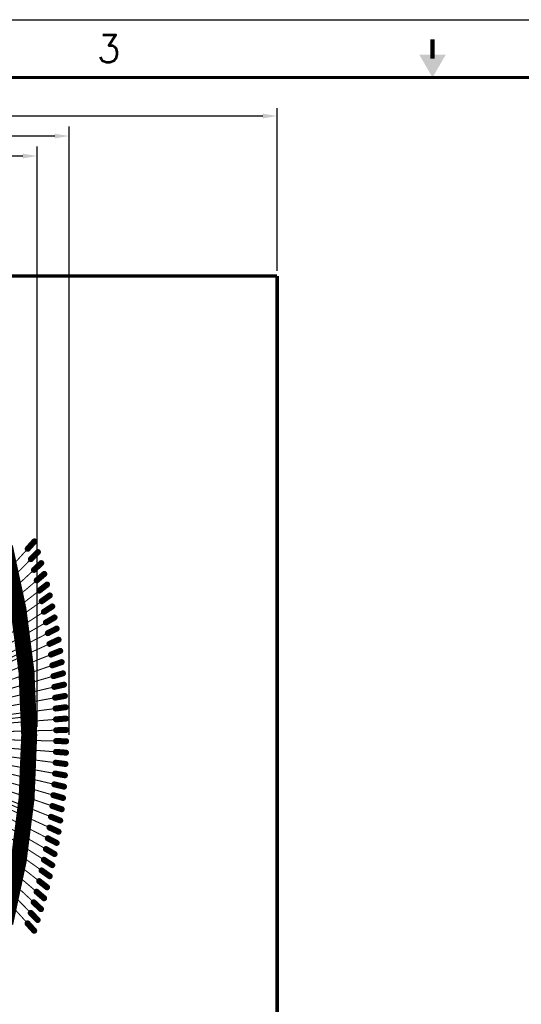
# Model space of a CAD drawing. Header units: millimetres. Extents: x -20 to 67, y -24 to 74.9.
# Tile 17 of 37: x 5.1 to 17.6, y -6.7 to 17.9. Entities that reach past the tile are written whole.
import ezdxf
from ezdxf.enums import TextEntityAlignment as Align

# ---------------------------------------------------------------- set-up
doc = ezdxf.new("R2010")
doc.units = ezdxf.units.MM
doc.header["$LTSCALE"] = 0.2
doc.header["$MEASUREMENT"] = 0
doc.layers.get('0').update_dxf_attribs({"color": 6, "plot": 0})
for name, color, linetype in [('00-TBlock', 7, 'Continuous'), ('01-Dim', 7, 'Continuous'), ('01-TBlock', 7, 'Continuous'), ('02-TBlock', 7, 'Continuous'), ('03-TBlock', 7, 'Continuous'), ('04-TBlock', 7, 'Continuous'), ('05-TBlock', 7, 'Continuous'), ('06-TBlock', 7, 'Continuous'), ('07-TBlock', 7, 'Continuous'), ('08-TBlock', 7, 'Continuous'), ('09-TBlock', 7, 'Continuous'), ('10-TBlock', 7, 'Continuous'), ('11-TBlock', 7, 'Continuous'), ('12-TBlock', 7, 'Continuous'), ('13-TBlock', 7, 'Continuous'), ('14-TBlock', 7, 'Continuous'), ('15-TBlock', 7, 'Continuous'), ('16-TBlock', 7, 'Continuous'), ('17-TBlock', 7, 'Continuous'), ('18-TBlock', 7, 'Continuous'), ('19-TBlock', 7, 'Continuous'), ('20-TBlock', 250, 'Continuous'), ('Cu1', 5, 'Continuous'), ('pcb', 7, 'Continuous'), ('Sbp1', 5, 'Continuous'), ('Wire1', 96, 'Continuous'), ('Wire2', 1, 'Continuous')]:
    doc.layers.add(name, color=color, linetype=linetype)
doc.styles.add('TBlock', font='simplex.shx')
doc.dimstyles.new('1X REF', dxfattribs={"dimscale": 2, "dimtxt": 0.18, "dimasz": 0.18, "dimexe": 0.1, "dimexo": 0.0625, "dimgap": 0.09, "dimtad": 0, "dimdec": 4, "dimdsep": 46, "dimtxsty": 'Standard', "dimcen": 0.09, "dimadec": 0, "dimazin": 0, "dimtfac": 1, "dimtdec": 4, "dimtofl": 0, "dimtmove": 0, "dimatfit": 3, "dimfxl": 1, "dimtolj": 1, "dimtzin": 0, "dimarcsym": 0})
doc.dimstyles.new('1X-Std-.1tol', dxfattribs={"dimscale": 2, "dimtxt": 0.18, "dimasz": 0.18, "dimexe": 0.12, "dimexo": 0.0625, "dimgap": 0.09, "dimtad": 0, "dimdec": 3, "dimzin": 1, "dimdsep": 46, "dimtxsty": 'Standard', "dimcen": 0.09, "dimadec": 0, "dimazin": 0, "dimtfac": 1, "dimtdec": 3, "dimtofl": 0, "dimtmove": 0, "dimatfit": 3, "dimfxl": 1, "dimtolj": 1, "dimtzin": 0, "dimarcsym": 0})

# ---------------------------------------------------------------- blocks, each defined once
blk = doc.blocks.new('ANSI_B-1')
at = {"layer": '01-TBlock'}
blk.add_line((0, 279.4), (431.8, 279.4), dxfattribs=at)
at = {"layer": '01-TBlock', "const_width": 0.762}
blk.add_lwpolyline([(215.9, 276.1), (215.9, 272.92)], dxfattribs=at)
at = {"layer": '01-TBlock', "const_width": 0.508}
blk.add_lwpolyline([(9.65, 269.75), (422.15, 269.75), (422.15, 9.65), (9.65, 9.65)], close=True, dxfattribs=at)
at = {"layer": '01-TBlock'}
blk.add_solid([(213.69, 273.56), (215.9, 269.75), (213.69, 273.56), (218.11, 273.56)], dxfattribs=at)
at = {"layer": '00-TBlock', "style": 'TBlock'}
blk.add_attdef('SHEETS', text='', height=3.05, dxfattribs=at).set_placement((418.62, 12.93), align=Align.MIDDLE)
at = {"layer": '01-TBlock', "style": 'TBlock'}
blk.add_text('3', height=4.57, dxfattribs=at).set_placement((161.92, 274.57), align=Align.MIDDLE)
for tag, height, width, p, p2 in [('TITLE1', 5.08, 4.817647, (320.04, 34.53), (419.1, 34.53)), ('TITLE2', 5.08, 4.691489, (314.96, 27.6), (421.64, 27.6)), ('CHECKER', 2.03, 2.527085, (264, 27.09), (297.5, 27.09)), ('XXX-XXXX-XXXX', 5.08, 1.32097, (326, 17.4), (411, 17.4)), ('XXXXXXXATA.DWG', 3.05, 1.479779, (337.82, 11.56), (396.24, 11.56))]:
    blk.add_attdef(tag, text='', height=height, dxfattribs=dict(at, width=width)).set_placement(p, p2, align=Align.FIT)
for tag, height, p in [('ENG_DAT', 1.9, (306.2, 35.58)), ('CK_DAT', 1.9, (306.2, 28.17)), ('AP_DAT', 1.9, (306.2, 20.76)), ('REVLO', 4.32, (417.32, 19.81)), ('IS_DAT', 1.9, (306.2, 13.35)), ('NONE', 2.54, (329.56, 12.83))]:
    blk.add_attdef(tag, text='', height=height, dxfattribs=at).set_placement(p, align=Align.MIDDLE)
blk = doc.blocks.new('ANSI_B-2')
at = {"layer": '00-TBlock'}
blk.add_line((0, 279.4), (431.8, 279.4), dxfattribs=at)
at = {"layer": '00-TBlock', "const_width": 0.762}
blk.add_lwpolyline([(215.9, 276.1), (215.9, 272.92)], dxfattribs=at)
at = {"layer": '00-TBlock', "const_width": 0.508}
blk.add_lwpolyline([(9.65, 269.75), (422.15, 269.75), (422.15, 9.65), (9.65, 9.65)], close=True, dxfattribs=at)
at = {"layer": '00-TBlock'}
blk.add_solid([(213.69, 273.56), (215.9, 269.75), (213.69, 273.56), (218.11, 273.56)], dxfattribs=at)
at = {"layer": '00-TBlock', "style": 'TBlock'}
blk.add_text('3', height=4.57, dxfattribs=at).set_placement((161.92, 274.57), align=Align.MIDDLE)
for tag, height, width, p, p2 in [('REV', 4.32, 2.127721, (414, 17), (421, 17)), ('XXX###-DSN-REVX.DWG', 3.05, 0.870419, (346.71, 11.43), (394.97, 11.43))]:
    blk.add_attdef(tag, text='', height=height, dxfattribs=dict(at, width=width)).set_placement(p, p2, align=Align.FIT)
for tag, height, p in [('CHECKER', 2.03, (297.88, 12.42)), ('NONE', 2.54, (337.34, 12.83))]:
    blk.add_attdef(tag, text='', height=height, dxfattribs=at).set_placement(p, align=Align.MIDDLE)
at = {"layer": '01-TBlock', "style": 'TBlock', "width": 1.390653}
blk.add_attdef('XXX-XXXX-01', text='', height=5.08, dxfattribs=at).set_placement((335, 17), (408, 17), align=Align.FIT)
at = {"layer": '02-TBlock', "style": 'TBlock', "width": 1.335273}
blk.add_attdef('XXX-XXXX-02', text='', height=5.08, dxfattribs=at).set_placement((335, 17), (408, 17), align=Align.FIT)
at = {"layer": '02-TBlock', "style": 'TBlock'}
blk.add_attdef('2', text='', height=3.05, dxfattribs=at).set_placement((409.45, 12.97), align=Align.MIDDLE_CENTER)
at = {"layer": '03-TBlock', "style": 'TBlock', "width": 1.335273}
blk.add_attdef('XXX-XXXX-03', text='', height=5.08, dxfattribs=at).set_placement((335, 17), (408, 17), align=Align.FIT)
at = {"layer": '03-TBlock', "style": 'TBlock'}
blk.add_attdef('3', text='', height=3.05, dxfattribs=at).set_placement((409.45, 12.97), align=Align.MIDDLE_CENTER)
at = {"layer": '04-TBlock', "style": 'TBlock', "width": 1.329391}
blk.add_attdef('XXX-XXXX-04', text='', height=5.08, dxfattribs=at).set_placement((335, 17), (408, 17), align=Align.FIT)
at = {"layer": '04-TBlock', "style": 'TBlock'}
blk.add_attdef('4', text='', height=3.05, dxfattribs=at).set_placement((409.45, 12.97), align=Align.MIDDLE_CENTER)
at = {"layer": '05-TBlock', "style": 'TBlock', "width": 1.335273}
blk.add_attdef('XXX-XXXX-05', text='', height=5.08, dxfattribs=at).set_placement((335, 17), (408, 17), align=Align.FIT)
at = {"layer": '05-TBlock', "style": 'TBlock'}
blk.add_attdef('5', text='', height=3.05, dxfattribs=at).set_placement((409.45, 12.97), align=Align.MIDDLE_CENTER)
at = {"layer": '06-TBlock', "style": 'TBlock', "width": 1.341207}
blk.add_attdef('XXX-XXXX-06', text='', height=5.08, dxfattribs=at).set_placement((335, 17), (408, 17), align=Align.FIT)
at = {"layer": '06-TBlock', "style": 'TBlock'}
blk.add_attdef('6', text='', height=3.05, dxfattribs=at).set_placement((409.45, 12.97), align=Align.MIDDLE_CENTER)
at = {"layer": '07-TBlock', "style": 'TBlock', "width": 1.335273}
blk.add_attdef('XXX-XXXX-07', text='', height=5.08, dxfattribs=at).set_placement((335, 17), (408, 17), align=Align.FIT)
at = {"layer": '07-TBlock', "style": 'TBlock'}
blk.add_attdef('7', text='', height=3.05, dxfattribs=at).set_placement((409.45, 12.97), align=Align.MIDDLE_CENTER)
at = {"layer": '08-TBlock', "style": 'TBlock', "width": 1.335273}
blk.add_attdef('XXX-XXXX-08', text='', height=5.08, dxfattribs=at).set_placement((335, 17), (408, 17), align=Align.FIT)
at = {"layer": '08-TBlock', "style": 'TBlock'}
blk.add_attdef('8', text='', height=3.05, dxfattribs=at).set_placement((409.45, 12.97), align=Align.MIDDLE_CENTER)
at = {"layer": '09-TBlock', "style": 'TBlock', "width": 1.341207}
blk.add_attdef('XXX-XXXX-09', text='', height=5.08, dxfattribs=at).set_placement((335, 17), (408, 17), align=Align.FIT)
at = {"layer": '09-TBlock', "style": 'TBlock'}
blk.add_attdef('9', text='', height=3.05, dxfattribs=at).set_placement((409.45, 12.97), align=Align.MIDDLE_CENTER)
at = {"layer": '10-TBlock', "style": 'TBlock', "width": 1.359332}
blk.add_attdef('XXX-XXXX-10', text='', height=5.08, dxfattribs=at).set_placement((335, 17), (408, 17), align=Align.FIT)
at = {"layer": '10-TBlock', "style": 'TBlock'}
blk.add_attdef('10', text='', height=3.05, dxfattribs=at).set_placement((409.45, 12.97), align=Align.MIDDLE_CENTER)
at = {"layer": '11-TBlock', "style": 'TBlock', "width": 1.416768}
blk.add_attdef('XXX-XXXX-11', text='', height=5.08, dxfattribs=at).set_placement((335, 17), (408, 17), align=Align.FIT)
at = {"layer": '11-TBlock', "style": 'TBlock'}
blk.add_attdef('11', text='', height=3.05, dxfattribs=at).set_placement((409.45, 12.97), align=Align.MIDDLE_CENTER)
at = {"layer": '12-TBlock', "style": 'TBlock', "width": 1.359332}
blk.add_attdef('XXX-XXXX-12', text='', height=5.08, dxfattribs=at).set_placement((335, 17), (408, 17), align=Align.FIT)
at = {"layer": '12-TBlock', "style": 'TBlock'}
blk.add_attdef('12', text='', height=3.05, dxfattribs=at).set_placement((409.45, 12.97), align=Align.MIDDLE_CENTER)
at = {"layer": '13-TBlock', "style": 'TBlock', "width": 1.359332}
blk.add_attdef('XXX-XXXX-13', text='', height=5.08, dxfattribs=at).set_placement((335, 17), (408, 17), align=Align.FIT)
at = {"layer": '13-TBlock', "style": 'TBlock'}
blk.add_attdef('13', text='', height=3.05, dxfattribs=at).set_placement((409.45, 12.97), align=Align.MIDDLE_CENTER)
at = {"layer": '14-TBlock', "style": 'TBlock', "width": 1.353236}
blk.add_attdef('XXX-XXXX-14', text='', height=5.08, dxfattribs=at).set_placement((335, 17), (408, 17), align=Align.FIT)
at = {"layer": '14-TBlock', "style": 'TBlock'}
blk.add_attdef('14', text='', height=3.05, dxfattribs=at).set_placement((409.45, 12.97), align=Align.MIDDLE_CENTER)
at = {"layer": '15-TBlock', "style": 'TBlock', "width": 1.359332}
blk.add_attdef('XXX-XXXX-15', text='', height=5.08, dxfattribs=at).set_placement((335, 17), (408, 17), align=Align.FIT)
at = {"layer": '15-TBlock', "style": 'TBlock'}
blk.add_attdef('15', text='', height=3.05, dxfattribs=at).set_placement((409.45, 12.97), align=Align.MIDDLE_CENTER)
at = {"layer": '16-TBlock', "style": 'TBlock', "width": 1.365483}
blk.add_attdef('XXX-XXXX-16', text='', height=5.08, dxfattribs=at).set_placement((335, 17), (408, 17), align=Align.FIT)
at = {"layer": '16-TBlock', "style": 'TBlock'}
blk.add_attdef('16', text='', height=3.05, dxfattribs=at).set_placement((409.45, 12.97), align=Align.MIDDLE_CENTER)
at = {"layer": '17-TBlock', "style": 'TBlock', "width": 1.359332}
blk.add_attdef('XXX-XXXX-17', text='', height=5.08, dxfattribs=at).set_placement((335, 17), (408, 17), align=Align.FIT)
at = {"layer": '17-TBlock', "style": 'TBlock'}
blk.add_attdef('17', text='', height=3.05, dxfattribs=at).set_placement((409.45, 12.97), align=Align.MIDDLE_CENTER)
at = {"layer": '18-TBlock', "style": 'TBlock', "width": 1.359332}
blk.add_attdef('XXX-XXXX-18', text='', height=5.08, dxfattribs=at).set_placement((335, 17), (408, 17), align=Align.FIT)
at = {"layer": '18-TBlock', "style": 'TBlock'}
blk.add_attdef('18', text='', height=3.05, dxfattribs=at).set_placement((409.45, 12.97), align=Align.MIDDLE_CENTER)
at = {"layer": '19-TBlock', "style": 'TBlock', "width": 1.365483}
blk.add_attdef('XXX-XXXX-19', text='', height=5.08, dxfattribs=at).set_placement((335, 17), (408, 17), align=Align.FIT)
at = {"layer": '19-TBlock', "style": 'TBlock'}
blk.add_attdef('19', text='', height=3.05, dxfattribs=at).set_placement((409.45, 12.97), align=Align.MIDDLE_CENTER)
at = {"layer": '20-TBlock', "style": 'TBlock', "width": 1.335273}
blk.add_attdef('XXX-XXXX-20', text='', height=5.08, dxfattribs=at).set_placement((335, 17), (408, 17), align=Align.FIT)
at = {"layer": '20-TBlock', "style": 'TBlock'}
blk.add_attdef('20', text='', height=3.05, dxfattribs=at).set_placement((409.45, 12.97), align=Align.MIDDLE_CENTER)
blk = doc.blocks.new('*D2')
at = {"layer": '01-Dim', "color": 0, "lineweight": -2}
for p, q in [((-11.5, 11.625), (-11.5, 15.7)), ((11.5, 11.625), (11.5, 15.7)), ((-11.14, 15.5), (-2.52, 15.5)), ((11.14, 15.5), (2.52, 15.5))]:
    blk.add_line(p, q, dxfattribs=at)
at = {"layer": '01-Dim', "color": 0, "lineweight": -3}
for points in [[(-11.14, 15.56), (-11.14, 15.44), (-11.5, 15.5)], [(11.14, 15.56), (11.14, 15.44), (11.5, 15.5)]]:
    blk.add_solid(points, dxfattribs=at)
at = {"layer": 'Defpoints', "color": 0, "lineweight": -3}
for p in [(11.5, 15.5), (-11.5, 11.5), (11.5, 11.5)]:
    blk.add_point(p, dxfattribs=at)
at = {"layer": '01-Dim', "color": 0, "lineweight": -3, "insert": (0, 15.5), "char_height": 0.36, "attachment_point": 5}
blk.add_mtext('\\A1;REF 23 [0.9055]', dxfattribs=at)
blk = doc.blocks.new('ROUND_19')
at = {"const_width": 0.025}
blk.add_lwpolyline([(-0.0125, 0, 1), (0.0125, 0, 1)], format="xyb", close=True, dxfattribs=at)
blk = doc.blocks.new('ROUND_21')
at = {"const_width": 0.075}
blk.add_lwpolyline([(-0.0375, 0, 1), (0.0375, 0, 1)], format="xyb", close=True, dxfattribs=at)
blk = doc.blocks.new('*D32')
at = {"layer": '01-Dim', "color": 0, "linetype": 'Continuous', "lineweight": -2}
for p, q in [((-6.3, 0.025), (-6.3, 15.24)), ((6.3, 0.025), (6.3, 15.24)), ((-5.94, 15), (-2.25, 15)), ((5.94, 15), (2.25, 15))]:
    blk.add_line(p, q, dxfattribs=at)
at = {"layer": '01-Dim', "color": 0, "linetype": 'Continuous', "lineweight": -3}
for points in [[(-5.94, 15.06), (-5.94, 14.94), (-6.3, 15)], [(5.94, 15.06), (5.94, 14.94), (6.3, 15)]]:
    blk.add_solid(points, dxfattribs=at)
at = {"layer": 'Defpoints', "color": 0, "linetype": 'Continuous', "lineweight": -3}
for p in [(6.3, 15), (-6.3, -0.1), (6.3, -0.1)]:
    blk.add_point(p, dxfattribs=at)
at = {"layer": '01-Dim', "color": 0, "linetype": 'Continuous', "lineweight": -3, "insert": (0, 15), "char_height": 0.36, "attachment_point": 5}
blk.add_mtext('\\A1;12.600 [0.4961]', dxfattribs=at)
blk = doc.blocks.new('*D33')
at = {"layer": '01-Dim', "color": 0, "linetype": 'Continuous', "lineweight": -2}
for p, q in [((-5.5, 0.225), (-5.5, 14.74)), ((5.5, 0.225), (5.5, 14.74)), ((-5.14, 14.5), (-2.16, 14.5)), ((5.14, 14.5), (2.16, 14.5))]:
    blk.add_line(p, q, dxfattribs=at)
at = {"layer": '01-Dim', "color": 0, "linetype": 'Continuous', "lineweight": -3}
for points in [[(-5.14, 14.56), (-5.14, 14.44), (-5.5, 14.5)], [(5.14, 14.56), (5.14, 14.44), (5.5, 14.5)]]:
    blk.add_solid(points, dxfattribs=at)
at = {"layer": 'Defpoints', "color": 0, "linetype": 'Continuous', "lineweight": -3}
for p in [(5.5, 14.5), (-5.5, 0.1), (5.5, 0.1)]:
    blk.add_point(p, dxfattribs=at)
at = {"layer": '01-Dim', "color": 0, "linetype": 'Continuous', "lineweight": -3, "insert": (0, 14.5), "char_height": 0.36, "attachment_point": 5}
blk.add_mtext('\\A1;11.000 [0.4331]', dxfattribs=at)

msp = doc.modelspace()

# ---------------------------------------------------------------- linework, layer by layer
at = {"layer": 'Cu1'}
for points, const_width in [([(5.262, 4.676), (5.43, 4.861)], 0.15), ([(5.341, 4.416), (5.517, 4.594)], 0.15), ([(5.418, 4.147), (5.601, 4.317)], 0.15), ([(5.487, 3.885), (5.678, 4.047)], 0.15), ([(5.551, 3.629), (5.748, 3.782)], 0.15), ([(5.611, 3.364), (5.815, 3.509)], 0.15), ([(5.667, 3.099), (5.877, 3.234)], 0.15), ([(5.718, 2.832), (5.934, 2.958)], 0.15), ([(5.765, 2.565), (5.987, 2.68)], 0.15), ([(5.806, 2.297), (6.034, 2.402)], 0.15), ([(5.112, 2.083), (5.247, 2.147)], 0.05), ([(5.844, 2.029), (6.076, 2.122)], 0.15), ([(5.876, 1.76), (6.112, 1.841)], 0.15), ([(5.904, 1.49), (6.144, 1.56)], 0.15), ([(5.927, 1.221), (6.171, 1.278)], 0.15), ([(5.946, 0.95), (6.192, 0.995)], 0.15), ([(5.96, 0.68), (6.208, 0.712)], 0.15), ([(5.219, 0.473), (5.368, 0.489)], 0.05), ([(5.969, 0.409), (6.218, 0.429)], 0.15), ([(5.974, 0.138), (6.224, 0.145)], 0.15), ([(6.224, -0.139), (5.974, -0.133)], 0.15), ([(6.219, -0.423), (5.969, -0.404)], 0.15), ([(6.208, -0.707), (5.96, -0.675)], 0.15), ([(6.192, -0.99), (5.946, -0.946)], 0.15), ([(6.171, -1.274), (5.928, -1.217)], 0.15), ([(6.145, -1.557), (5.904, -1.487)], 0.15), ([(6.113, -1.839), (5.877, -1.758)], 0.15), ([(5.273, -1.917), (5.136, -1.856)], 0.05), ([(6.076, -2.121), (5.844, -2.028)], 0.15), ([(6.034, -2.401), (5.807, -2.297)], 0.15), ([(5.986, -2.681), (5.765, -2.566)], 0.15), ([(5.934, -2.96), (5.718, -2.835)], 0.15), ([(5.876, -3.238), (5.666, -3.103)], 0.15), ([(5.814, -3.515), (5.61, -3.37)], 0.15), ([(5.746, -3.791), (5.549, -3.637)], 0.15), ([(5.673, -4.065), (5.483, -3.902)], 0.15), ([(5.595, -4.338), (5.412, -4.167)], 0.15), ([(5.512, -4.609), (5.337, -4.431)], 0.15), ([(5.425, -4.878), (5.257, -4.693)], 0.15)]:
    msp.add_lwpolyline(points, dxfattribs=dict(at, const_width=const_width))
at = {"layer": 'Cu1', "const_width": 0.4}
msp.add_lwpolyline([(4.704, -4.684, 0.1276623), (4.695954, 4.714988)], format="xyb", dxfattribs=at)
at = {"layer": 'pcb', "const_width": 0.08814}
for points in [[(11.5, 11.5), (-11.5, 11.5)], [(11.5, -11.5), (11.5, 11.5)]]:
    msp.add_lwpolyline(points, dxfattribs=at)
at = {"layer": 'Sbp1'}
for points, const_width in [([(5.262, 4.676), (5.43, 4.861)], 0.15), ([(5.341, 4.416), (5.517, 4.594)], 0.15), ([(5.418, 4.147), (5.601, 4.317)], 0.15), ([(5.487, 3.885), (5.678, 4.047)], 0.15), ([(5.551, 3.629), (5.748, 3.782)], 0.15), ([(5.611, 3.364), (5.815, 3.509)], 0.15), ([(5.667, 3.099), (5.877, 3.234)], 0.15), ([(5.718, 2.832), (5.934, 2.958)], 0.15), ([(5.765, 2.565), (5.987, 2.68)], 0.15), ([(5.806, 2.297), (6.034, 2.402)], 0.15), ([(5.112, 2.083), (5.247, 2.147)], 0.05), ([(5.844, 2.029), (6.076, 2.122)], 0.15), ([(5.876, 1.76), (6.112, 1.841)], 0.15), ([(5.904, 1.49), (6.144, 1.56)], 0.15), ([(5.927, 1.221), (6.171, 1.278)], 0.15), ([(5.946, 0.95), (6.192, 0.995)], 0.15), ([(5.96, 0.68), (6.208, 0.712)], 0.15), ([(5.219, 0.473), (5.368, 0.489)], 0.05), ([(5.969, 0.409), (6.218, 0.429)], 0.15), ([(5.974, 0.138), (6.224, 0.145)], 0.15), ([(6.224, -0.139), (5.974, -0.133)], 0.15), ([(6.219, -0.423), (5.969, -0.404)], 0.15), ([(6.208, -0.707), (5.96, -0.675)], 0.15), ([(6.192, -0.99), (5.946, -0.946)], 0.15), ([(6.171, -1.274), (5.928, -1.217)], 0.15), ([(6.145, -1.557), (5.904, -1.487)], 0.15), ([(6.113, -1.839), (5.877, -1.758)], 0.15), ([(5.273, -1.917), (5.136, -1.856)], 0.05), ([(6.076, -2.121), (5.844, -2.028)], 0.15), ([(6.034, -2.401), (5.807, -2.297)], 0.15), ([(5.986, -2.681), (5.765, -2.566)], 0.15), ([(5.934, -2.96), (5.718, -2.835)], 0.15), ([(5.876, -3.238), (5.666, -3.103)], 0.15), ([(5.814, -3.515), (5.61, -3.37)], 0.15), ([(5.746, -3.791), (5.549, -3.637)], 0.15), ([(5.673, -4.065), (5.483, -3.902)], 0.15), ([(5.595, -4.338), (5.412, -4.167)], 0.15), ([(5.512, -4.609), (5.337, -4.431)], 0.15), ([(5.425, -4.878), (5.257, -4.693)], 0.15)]:
    msp.add_lwpolyline(points, dxfattribs=dict(at, const_width=const_width))
at = {"layer": 'Sbp1', "const_width": 0.4}
msp.add_lwpolyline([(4.704, -4.684, 0.1276623), (4.695954, 4.714988)], format="xyb", dxfattribs=at)
at = {"layer": 'Wire1', "const_width": 0.0254}
for points in [[(2.396, 0.8), (5.18, 2.115)], [(2.396, 0.16), (5.293, 0.481)], [(2.396, -0.64), (5.204, -1.887)]]:
    msp.add_lwpolyline(points, dxfattribs=at)
at = {"layer": 'Wire2', "const_width": 0.0254}
for points in [[(2.281, 1.4), (5.312, 4.731)], [(2.281, 1.32), (5.393, 4.469)], [(2.281, 1.24), (5.472, 4.198)], [(2.281, 1.16), (5.544, 3.933)], [(2.281, 1.08), (5.609, 3.674)], [(2.281, 1), (5.672, 3.407)], [(2.281, 0.92), (5.729, 3.139)], [(2.281, 0.84), (5.782, 2.869)], [(2.281, 0.76), (5.83, 2.599)], [(2.281, 0.68), (5.874, 2.328)], [(2.281, 0.6), (5.912, 2.057)], [(2.281, 0.52), (5.946, 1.784)], [(2.281, 0.44), (5.975, 1.511)], [(2.281, 0.36), (6, 1.238)], [(2.281, 0.28), (6.019, 0.964)], [(2.281, 0.2), (6.033, 0.69)], [(2.281, 0.12), (6.043, 0.415)], [(2.281, 0.04), (6.048, 0.14)], [(2.281, -0.04), (6.048, -0.135)], [(2.281, -0.12), (6.043, -0.409)], [(2.281, -0.2), (6.034, -0.684)], [(2.281, -0.28), (6.019, -0.959)], [(2.281, -0.36), (6, -1.233)], [(2.281, -0.44), (5.976, -1.508)], [(2.281, -0.52), (5.947, -1.782)], [(2.281, -0.6), (5.913, -2.055)], [(2.281, -0.68), (5.874, -2.328)], [(2.281, -0.76), (5.83, -2.601)], [(2.281, -0.84), (5.782, -2.872)], [(2.281, -0.92), (5.729, -3.143)], [(2.281, -1), (5.67, -3.413)], [(2.281, -1.08), (5.607, -3.682)], [(2.281, -1.16), (5.539, -3.951)], [(2.281, -1.24), (5.467, -4.218)], [(2.281, -1.32), (5.389, -4.483)], [(2.281, -1.4), (5.307, -4.748)]]:
    msp.add_lwpolyline(points, dxfattribs=at)

# ---------------------------------------------------------------- block references
at = {"layer": '00-TBlock', "linetype": 'Continuous', "lineweight": -3, "xscale": 0.1500000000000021, "yscale": 0.1499999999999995, "zscale": 0.15}
msp.add_blockref('ANSI_B-2', (-17, -24), dxfattribs=at)
at = {"layer": '01-TBlock', "linetype": 'Continuous', "lineweight": -3, "xscale": 0.1500000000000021, "yscale": 0.1499999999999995, "zscale": 0.15}
msp.add_blockref('ANSI_B-1', (-17, -24), dxfattribs=at)
at = {"layer": 'Cu1'}
for name, p in [('ROUND_21', (5.43, 4.861)), ('ROUND_21', (5.262, 4.676)), ('ROUND_21', (5.341, 4.416)), ('ROUND_21', (5.517, 4.594)), ('ROUND_21', (5.418, 4.147)), ('ROUND_21', (5.601, 4.317)), ('ROUND_21', (5.487, 3.885)), ('ROUND_21', (5.678, 4.047)), ('ROUND_21', (5.551, 3.629)), ('ROUND_21', (5.748, 3.782)), ('ROUND_21', (5.815, 3.509)), ('ROUND_21', (5.611, 3.364)), ('ROUND_21', (5.877, 3.234)), ('ROUND_21', (5.667, 3.099)), ('ROUND_21', (5.934, 2.958)), ('ROUND_21', (5.718, 2.832)), ('ROUND_21', (5.987, 2.68)), ('ROUND_21', (5.765, 2.565)), ('ROUND_21', (6.034, 2.402)), ('ROUND_21', (5.806, 2.297)), ('ROUND_19', (5.112, 2.083)), ('ROUND_19', (5.247, 2.147)), ('ROUND_21', (5.844, 2.029)), ('ROUND_21', (6.076, 2.122)), ('ROUND_21', (5.876, 1.76)), ('ROUND_21', (6.112, 1.841)), ('ROUND_21', (5.904, 1.49)), ('ROUND_21', (6.144, 1.56)), ('ROUND_21', (5.927, 1.221)), ('ROUND_21', (6.171, 1.278)), ('ROUND_21', (5.946, 0.95)), ('ROUND_21', (6.192, 0.995)), ('ROUND_21', (5.96, 0.68)), ('ROUND_21', (6.208, 0.712)), ('ROUND_19', (5.219, 0.473)), ('ROUND_19', (5.368, 0.489)), ('ROUND_21', (6.218, 0.429)), ('ROUND_21', (5.969, 0.409)), ('ROUND_21', (5.974, 0.138)), ('ROUND_21', (6.224, 0.145)), ('ROUND_21', (5.974, -0.133)), ('ROUND_21', (6.224, -0.139)), ('ROUND_21', (5.969, -0.404)), ('ROUND_21', (6.219, -0.423)), ('ROUND_21', (5.96, -0.675)), ('ROUND_21', (6.208, -0.707)), ('ROUND_21', (5.946, -0.946)), ('ROUND_21', (6.192, -0.99)), ('ROUND_21', (5.928, -1.217)), ('ROUND_21', (6.171, -1.274)), ('ROUND_21', (5.904, -1.487)), ('ROUND_21', (5.877, -1.758)), ('ROUND_21', (6.145, -1.557)), ('ROUND_19', (5.136, -1.856)), ('ROUND_19', (5.273, -1.917)), ('ROUND_21', (5.844, -2.028)), ('ROUND_21', (6.113, -1.839)), ('ROUND_21', (6.076, -2.121)), ('ROUND_21', (5.807, -2.297)), ('ROUND_21', (6.034, -2.401)), ('ROUND_21', (5.765, -2.566)), ('ROUND_21', (5.986, -2.681)), ('ROUND_21', (5.718, -2.835)), ('ROUND_21', (5.934, -2.96)), ('ROUND_21', (5.666, -3.103)), ('ROUND_21', (5.876, -3.238)), ('ROUND_21', (5.61, -3.37)), ('ROUND_21', (5.814, -3.515)), ('ROUND_21', (5.549, -3.637)), ('ROUND_21', (5.483, -3.902)), ('ROUND_21', (5.746, -3.791)), ('ROUND_21', (5.412, -4.167)), ('ROUND_21', (5.673, -4.065)), ('ROUND_21', (5.337, -4.431)), ('ROUND_21', (5.595, -4.338)), ('ROUND_21', (5.257, -4.693)), ('ROUND_21', (5.512, -4.609)), ('ROUND_21', (5.425, -4.878))]:
    msp.add_blockref(name, p, dxfattribs=at)
at = {"layer": 'Sbp1'}
for name, p in [('ROUND_21', (5.43, 4.861)), ('ROUND_21', (5.262, 4.676)), ('ROUND_21', (5.341, 4.416)), ('ROUND_21', (5.517, 4.594)), ('ROUND_21', (5.418, 4.147)), ('ROUND_21', (5.601, 4.317)), ('ROUND_21', (5.487, 3.885)), ('ROUND_21', (5.678, 4.047)), ('ROUND_21', (5.551, 3.629)), ('ROUND_21', (5.748, 3.782)), ('ROUND_21', (5.815, 3.509)), ('ROUND_21', (5.611, 3.364)), ('ROUND_21', (5.877, 3.234)), ('ROUND_21', (5.667, 3.099)), ('ROUND_21', (5.934, 2.958)), ('ROUND_21', (5.718, 2.832)), ('ROUND_21', (5.987, 2.68)), ('ROUND_21', (5.765, 2.565)), ('ROUND_21', (6.034, 2.402)), ('ROUND_21', (5.806, 2.297)), ('ROUND_19', (5.112, 2.083)), ('ROUND_19', (5.247, 2.147)), ('ROUND_21', (5.844, 2.029)), ('ROUND_21', (6.076, 2.122)), ('ROUND_21', (5.876, 1.76)), ('ROUND_21', (6.112, 1.841)), ('ROUND_21', (5.904, 1.49)), ('ROUND_21', (6.144, 1.56)), ('ROUND_21', (5.927, 1.221)), ('ROUND_21', (6.171, 1.278)), ('ROUND_21', (5.946, 0.95)), ('ROUND_21', (6.192, 0.995)), ('ROUND_21', (5.96, 0.68)), ('ROUND_21', (6.208, 0.712)), ('ROUND_19', (5.219, 0.473)), ('ROUND_19', (5.368, 0.489)), ('ROUND_21', (6.218, 0.429)), ('ROUND_21', (5.969, 0.409)), ('ROUND_21', (5.974, 0.138)), ('ROUND_21', (6.224, 0.145)), ('ROUND_21', (5.974, -0.133)), ('ROUND_21', (6.224, -0.139)), ('ROUND_21', (5.969, -0.404)), ('ROUND_21', (6.219, -0.423)), ('ROUND_21', (5.96, -0.675)), ('ROUND_21', (6.208, -0.707)), ('ROUND_21', (5.946, -0.946)), ('ROUND_21', (6.192, -0.99)), ('ROUND_21', (5.928, -1.217)), ('ROUND_21', (6.171, -1.274)), ('ROUND_21', (5.904, -1.487)), ('ROUND_21', (5.877, -1.758)), ('ROUND_21', (6.145, -1.557)), ('ROUND_19', (5.136, -1.856)), ('ROUND_19', (5.273, -1.917)), ('ROUND_21', (5.844, -2.028)), ('ROUND_21', (6.113, -1.839)), ('ROUND_21', (6.076, -2.121)), ('ROUND_21', (5.807, -2.297)), ('ROUND_21', (6.034, -2.401)), ('ROUND_21', (5.765, -2.566)), ('ROUND_21', (5.986, -2.681)), ('ROUND_21', (5.718, -2.835)), ('ROUND_21', (5.934, -2.96)), ('ROUND_21', (5.666, -3.103)), ('ROUND_21', (5.876, -3.238)), ('ROUND_21', (5.61, -3.37)), ('ROUND_21', (5.814, -3.515)), ('ROUND_21', (5.549, -3.637)), ('ROUND_21', (5.483, -3.902)), ('ROUND_21', (5.746, -3.791)), ('ROUND_21', (5.412, -4.167)), ('ROUND_21', (5.673, -4.065)), ('ROUND_21', (5.337, -4.431)), ('ROUND_21', (5.595, -4.338)), ('ROUND_21', (5.257, -4.693)), ('ROUND_21', (5.512, -4.609)), ('ROUND_21', (5.425, -4.878))]:
    msp.add_blockref(name, p, dxfattribs=at)

# ---------------------------------------------------------------- dimensions: what is measured, and where the dimension line sits
at = {"layer": '01-Dim', "lineweight": -3}
dim = msp.add_linear_dim(base=(11.5, 15.5), p1=(-11.5, 11.5), p2=(11.5, 11.5), dimstyle='1X REF', override={"dimpost": 'REF <>'}, dxfattribs=at)
dim.commit()
dim.dimension.update_dxf_attribs({"geometry": '*D2', "text_midpoint": (0, 15.5)})
at = {"layer": '01-Dim', "linetype": 'Continuous', "lineweight": -3}
for base, p1, p2, picture, middle in [((6.3, 15), (-6.3, -0.1), (6.3, -0.1), '*D32', (0, 15)), ((5.5, 14.5), (-5.5, 0.1), (5.5, 0.1), '*D33', (0, 14.5))]:
    dim = msp.add_linear_dim(base=base, p1=p1, p2=p2, dimstyle='1X-Std-.1tol', dxfattribs=at)
    dim.commit()
    dim.dimension.update_dxf_attribs({"geometry": picture, "text_midpoint": middle})

doc.saveas('drawing.dxf')
